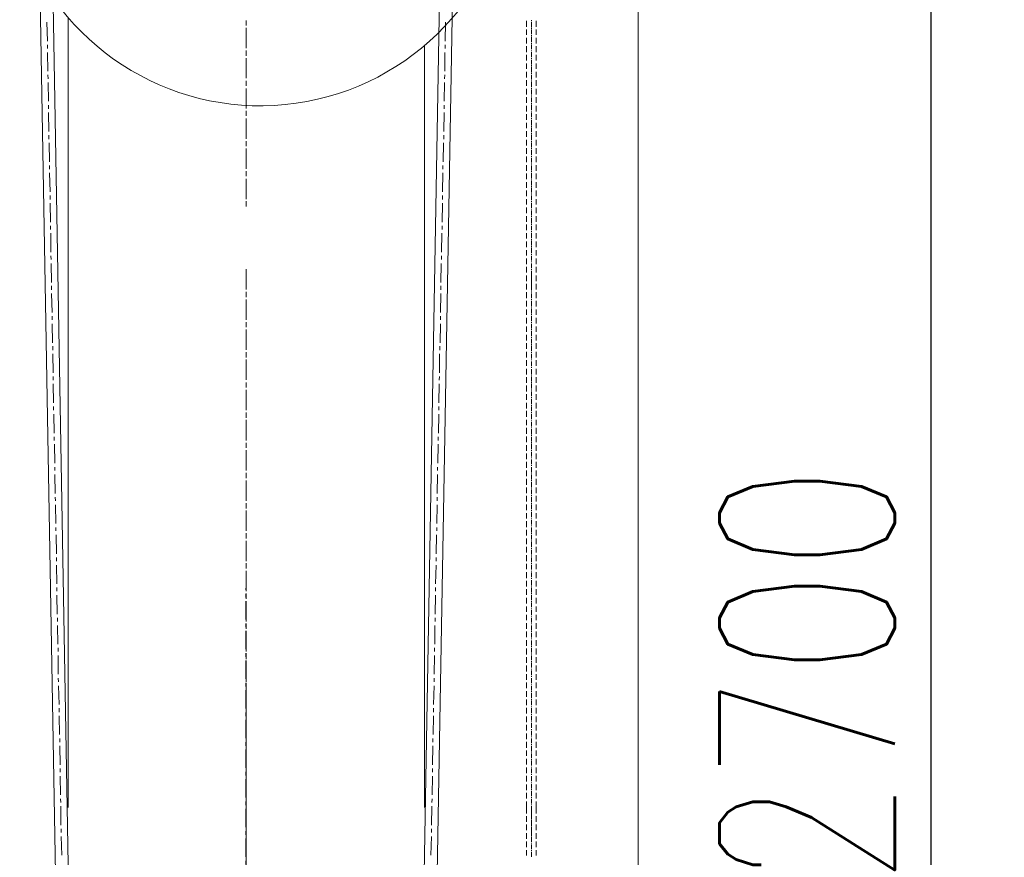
# Model space of a CAD drawing. Header units: millimetres. Extents: x 452087 to 582075, y 10891 to 81641.
# Tile 170 of 256: x 498403 to 500088, y 57575 to 59010. Entities that reach past the tile are written whole.
import ezdxf

# ---------------------------------------------------------------- set-up
doc = ezdxf.new("R2010")
doc.units = ezdxf.units.MM
doc.linetypes.add('осевая', pattern=[50.8, 31.75, -6.35, 6.35, -6.35])
doc.layers.get('Defpoints').update_dxf_attribs({"color": 8})
doc.layers.add('ГТО-2_Оси_025', color=6, linetype='осевая', lineweight=25)
doc.layers.add('ОЗиМ Металл', color=1, linetype='Continuous', lineweight=50)
doc.styles.add('RomanS', font='romans.shx', dxfattribs={"width": 0.7})
doc.dimstyles.new('MOSOBL 1-100 (мм)', dxfattribs={"dimscale": 100, "dimtxt": 3, "dimasz": 2, "dimexe": 1.25, "dimexo": 0.625, "dimtad": 1, "dimdec": 0, "dimzin": 9, "dimtxsty": 'RomanS', "dimblk": 'ARCHTICK', "dimcen": 2.5, "dimdle": 1.25, "dimclrd": 7, "dimclre": 7, "dimclrt": 2, "dimadec": 0, "dimazin": 0, "dimtfac": 1, "dimtdec": 0, "dimtmove": 1, "dimatfit": 3, "dimfxl": 1, "dimtfill": 1, "dimlwd": 25, "dimlwe": 25, "dimarcsym": 0})

# ---------------------------------------------------------------- blocks, each defined once
blk = doc.blocks.new('механизм')
at = {"color": 7, "linetype": 'Continuous', "lineweight": 20, "true_color": 0x000007}
for points in [[(517175.7, 76371), (517281.6, 70319.1), (517281.6, 70319.1)], [(517197.4, 76371.4), (517303.3, 70319.4), (517303.3, 70319.4)], [(517907, 76371.4), (517800.7, 70319.4), (517800.7, 70319.4)], [(517928.7, 76371), (517822.8, 70319.1), (517822.8, 70319.1)], [(517253.9, 74555.4), (517253.9, 73232.5), (517253.9, 73232.5)], [(517218.4, 74548), (517219.1, 74516.5), (517219.1, 74516.5)], [(517552, 74550.9), (517552, 74544.6), (517552, 74544.6)], [(517552, 74548.3), (517552, 74542.3), (517552, 74542.3)], [(517552, 74538.6), (517552, 74506.8), (517552, 74506.8)], [(517886, 74548), (517885.3, 74516.5), (517885.3, 74516.5)], [(518021.4, 74550.2), (518021.4, 74540.5), (518021.4, 74540.5)], [(518029.7, 74551.3), (518029.7, 74549.8), (518029.7, 74549.8)], [(518029.7, 74548.3), (518029.7, 74540.5), (518029.7, 74540.5)], [(518029.7, 74539), (518029.7, 74537.1), (518029.7, 74537.1)], [(518037.5, 74550.2), (518037.5, 74540.5), (518037.5, 74540.5)], [(517552, 74536), (517552, 74504.6), (517552, 74504.6)], [(518021.4, 74536), (518021.4, 74526.6), (518021.4, 74526.6)], [(518021.4, 74521.8), (518021.4, 74512.4), (518021.4, 74512.4)], [(518029.7, 74535.6), (518029.7, 74527.8), (518029.7, 74527.8)], [(518029.7, 74526.3), (518029.7, 74524.4), (518029.7, 74524.4)], [(518029.7, 74523.3), (518029.7, 74515), (518029.7, 74515)], [(518037.5, 74536), (518037.5, 74526.6), (518037.5, 74526.6)], [(518037.5, 74521.8), (518037.5, 74512.4), (518037.5, 74512.4)], [(517219.1, 74510.2), (517219.1, 74503.8), (517219.1, 74503.8)], [(517850.5, 74508.7), (517850.5, 73232.5), (517850.5, 73232.5)], [(517885.3, 74510.2), (517885.3, 74503.8), (517885.3, 74503.8)], [(518021.4, 74507.6), (518021.4, 74497.8), (518021.4, 74497.8)], [(518029.7, 74513.5), (518029.7, 74512), (518029.7, 74512)], [(518029.7, 74510.6), (518029.7, 74502.7), (518029.7, 74502.7)], [(518037.5, 74507.6), (518037.5, 74497.8), (518037.5, 74497.8)], [(517219.5, 74497.5), (517219.9, 74466), (517219.9, 74466)], [(517552, 74500.5), (517552, 74494.1), (517552, 74494.1)], [(517552, 74497.8), (517552, 74491.8), (517552, 74491.8)], [(517884.9, 74497.5), (517884.5, 74466), (517884.5, 74466)], [(518021.4, 74493.3), (518021.4, 74484), (518021.4, 74484)], [(518029.7, 74500.8), (518029.7, 74499.3), (518029.7, 74499.3)], [(518029.7, 74497.8), (518029.7, 74490), (518029.7, 74490)], [(518029.7, 74488.5), (518029.7, 74486.6), (518029.7, 74486.6)], [(518037.5, 74493.3), (518037.5, 74484), (518037.5, 74484)], [(517552, 74487.7), (517552, 74456.3), (517552, 74456.3)], [(517552, 74485.1), (517552, 74454.1), (517552, 74454.1)], [(518021.4, 74479.1), (518021.4, 74469.8), (518021.4, 74469.8)], [(518029.7, 74485.1), (518029.7, 74477.3), (518029.7, 74477.3)], [(518029.7, 74475.8), (518029.7, 74473.9), (518029.7, 74473.9)], [(518029.7, 74472.8), (518029.7, 74464.5), (518029.7, 74464.5)], [(518037.5, 74479.1), (518037.5, 74469.8), (518037.5, 74469.8)], [(517219.9, 74459.7), (517220.2, 74453.3), (517220.2, 74453.3)], [(517884.5, 74459.7), (517884.2, 74453.3), (517884.2, 74453.3)], [(518021.4, 74464.9), (518021.4, 74455.2), (518021.4, 74455.2)], [(518029.7, 74463), (518029.7, 74461.6), (518029.7, 74461.6)], [(518029.7, 74460.1), (518029.7, 74451.8), (518029.7, 74451.8)], [(518037.5, 74464.9), (518037.5, 74455.2), (518037.5, 74455.2)], [(517220.2, 74447), (517221, 74415.5), (517221, 74415.5)], [(517552, 74450), (517552, 74443.6), (517552, 74443.6)], [(517552, 74447.3), (517552, 74441.4), (517552, 74441.4)], [(517884.2, 74447), (517883.4, 74415.5), (517883.4, 74415.5)], [(518021.4, 74450.7), (518021.4, 74441.4), (518021.4, 74441.4)], [(518029.7, 74450.3), (518029.7, 74448.8), (518029.7, 74448.8)], [(518029.7, 74447.3), (518029.7, 74439.5), (518029.7, 74439.5)], [(518037.5, 74450.7), (518037.5, 74441.4), (518037.5, 74441.4)], [(517552, 74437.2), (517552, 74405.8), (517552, 74405.8)], [(517552, 74434.6), (517552, 74403.6), (517552, 74403.6)], [(518021.4, 74436.5), (518021.4, 74427.1), (518021.4, 74427.1)], [(518021.4, 74422.3), (518021.4, 74412.9), (518021.4, 74412.9)], [(518029.7, 74438), (518029.7, 74436.1), (518029.7, 74436.1)], [(518029.7, 74434.6), (518029.7, 74426.8), (518029.7, 74426.8)], [(518029.7, 74425.3), (518029.7, 74423.4), (518029.7, 74423.4)], [(518037.5, 74436.5), (518037.5, 74427.1), (518037.5, 74427.1)], [(518037.5, 74422.3), (518037.5, 74412.9), (518037.5, 74412.9)], [(517221, 74409.2), (517221, 74402.8), (517221, 74402.8)], [(517883.4, 74409.2), (517883.4, 74402.8), (517883.4, 74402.8)], [(518021.4, 74408.1), (518021.4, 74398.7), (518021.4, 74398.7)], [(518029.7, 74421.9), (518029.7, 74414), (518029.7, 74414)], [(518029.7, 74412.6), (518029.7, 74410.7), (518029.7, 74410.7)], [(518029.7, 74409.6), (518029.7, 74401.3), (518029.7, 74401.3)], [(518037.5, 74408.1), (518037.5, 74398.7), (518037.5, 74398.7)], [(517221, 74396.5), (517221.7, 74365.1), (517221.7, 74365.1)], [(517552, 74399.5), (517552, 74393.1), (517552, 74393.1)], [(517552, 74396.8), (517552, 74390.9), (517552, 74390.9)], [(517883.4, 74396.5), (517882.7, 74365.1), (517882.7, 74365.1)], [(518021.4, 74393.9), (518021.4, 74384.5), (518021.4, 74384.5)], [(518029.7, 74399.8), (518029.7, 74398.3), (518029.7, 74398.3)], [(518029.7, 74396.8), (518029.7, 74389), (518029.7, 74389)], [(518037.5, 74393.9), (518037.5, 74384.5), (518037.5, 74384.5)], [(517552, 74386.7), (517552, 74355.3), (517552, 74355.3)], [(517552, 74384.1), (517552, 74352.7), (517552, 74352.7)], [(518021.4, 74379.6), (518021.4, 74370.3), (518021.4, 74370.3)], [(518029.7, 74387.5), (518029.7, 74385.6), (518029.7, 74385.6)], [(518029.7, 74384.1), (518029.7, 74376.3), (518029.7, 74376.3)], [(518029.7, 74374.8), (518029.7, 74372.9), (518029.7, 74372.9)], [(518037.5, 74379.6), (518037.5, 74370.3), (518037.5, 74370.3)], [(517221.7, 74358.7), (517221.7, 74352.3), (517221.7, 74352.3)], [(517882.7, 74358.7), (517882.7, 74352.3), (517882.7, 74352.3)], [(518021.4, 74365.4), (518021.4, 74356.1), (518021.4, 74356.1)], [(518029.7, 74371.4), (518029.7, 74363.6), (518029.7, 74363.6)], [(518029.7, 74362.1), (518029.7, 74360.2), (518029.7, 74360.2)], [(518029.7, 74359.1), (518029.7, 74350.8), (518029.7, 74350.8)], [(518037.5, 74365.4), (518037.5, 74356.1), (518037.5, 74356.1)], [(517222.1, 74346), (517222.5, 74314.2), (517222.5, 74314.2)], [(517552, 74349), (517552, 74342.6), (517552, 74342.6)], [(517552, 74346.3), (517552, 74340.4), (517552, 74340.4)], [(517882.3, 74346), (517881.9, 74314.2), (517881.9, 74314.2)], [(518021.4, 74351.2), (518021.4, 74341.5), (518021.4, 74341.5)], [(518029.7, 74349.3), (518029.7, 74347.8), (518029.7, 74347.8)], [(518029.7, 74346.3), (518029.7, 74338.1), (518029.7, 74338.1)], [(518037.5, 74351.2), (518037.5, 74341.5), (518037.5, 74341.5)], [(517552, 74336.2), (517552, 74304.8), (517552, 74304.8)], [(517552, 74333.6), (517552, 74302.2), (517552, 74302.2)], [(518021.4, 74337), (518021.4, 74327.6), (518021.4, 74327.6)], [(518029.7, 74337), (518029.7, 74335.1), (518029.7, 74335.1)], [(518029.7, 74333.6), (518029.7, 74325.8), (518029.7, 74325.8)], [(518029.7, 74324.3), (518029.7, 74322.4), (518029.7, 74322.4)], [(518037.5, 74337), (518037.5, 74327.6), (518037.5, 74327.6)], [(517222.5, 74308.2), (517222.9, 74301.8), (517222.9, 74301.8)], [(517881.5, 74308.2), (517881.5, 74301.8), (517881.5, 74301.8)], [(518021.4, 74322.8), (518021.4, 74313.4), (518021.4, 74313.4)], [(518021.4, 74308.6), (518021.4, 74299.2), (518021.4, 74299.2)], [(518029.7, 74320.9), (518029.7, 74313.1), (518029.7, 74313.1)], [(518029.7, 74311.6), (518029.7, 74309.7), (518029.7, 74309.7)], [(518029.7, 74308.2), (518029.7, 74300.3), (518029.7, 74300.3)], [(518037.5, 74322.8), (518037.5, 74313.4), (518037.5, 74313.4)], [(518037.5, 74308.6), (518037.5, 74299.2), (518037.5, 74299.2)], [(517222.9, 74295.5), (517223.6, 74263.7), (517223.6, 74263.7)], [(517552, 74298.5), (517552, 74292.1), (517552, 74292.1)], [(517552, 74295.9), (517552, 74289.9), (517552, 74289.9)], [(517881.5, 74295.5), (517880.8, 74263.7), (517880.8, 74263.7)], [(518021.4, 74294.4), (518021.4, 74285), (518021.4, 74285)], [(518029.7, 74298.8), (518029.7, 74297.3), (518029.7, 74297.3)], [(518029.7, 74295.9), (518029.7, 74287.6), (518029.7, 74287.6)], [(518037.5, 74294.4), (518037.5, 74285), (518037.5, 74285)], [(517552, 74285.8), (517552, 74254.3), (517552, 74254.3)], [(517552, 74283.1), (517552, 74251.7), (517552, 74251.7)], [(518021.4, 74280.1), (518021.4, 74270.8), (518021.4, 74270.8)], [(518029.7, 74286.1), (518029.7, 74284.6), (518029.7, 74284.6)], [(518029.7, 74283.1), (518029.7, 74275.3), (518029.7, 74275.3)], [(518037.5, 74280.1), (518037.5, 74270.8), (518037.5, 74270.8)], [(517223.6, 74257.7), (517223.6, 74251.3), (517223.6, 74251.3)], [(517880.8, 74257.7), (517880.8, 74251.3), (517880.8, 74251.3)], [(518021.4, 74265.9), (518021.4, 74256.6), (518021.4, 74256.6)], [(518029.7, 74273.8), (518029.7, 74271.9), (518029.7, 74271.9)], [(518029.7, 74270.4), (518029.7, 74262.6), (518029.7, 74262.6)], [(518029.7, 74261.1), (518029.7, 74259.2), (518029.7, 74259.2)], [(518029.7, 74257.7), (518029.7, 74249.8), (518029.7, 74249.8)], [(518037.5, 74265.9), (518037.5, 74256.6), (518037.5, 74256.6)], [(517223.6, 74245), (517224.4, 74213.2), (517224.4, 74213.2)], [(517552, 74248), (517552, 74241.6), (517552, 74241.6)], [(517552, 74245.4), (517552, 74239.4), (517552, 74239.4)], [(517880.8, 74245), (517880, 74213.2), (517880, 74213.2)], [(518021.4, 74251.7), (518021.4, 74242.4), (518021.4, 74242.4)], [(518029.7, 74248.3), (518029.7, 74246.9), (518029.7, 74246.9)], [(518029.7, 74245.4), (518029.7, 74237.1), (518029.7, 74237.1)], [(518037.5, 74251.7), (518037.5, 74242.4), (518037.5, 74242.4)], [(518021.4, 74237.5), (518021.4, 74228.2), (518021.4, 74228.2)], [(518029.7, 74235.6), (518029.7, 74234.1), (518029.7, 74234.1)], [(518029.7, 74232.6), (518029.7, 74224.4), (518029.7, 74224.4)], [(518037.5, 74237.5), (518037.5, 74228.2), (518037.5, 74228.2)], [(518021.4, 74223.3), (518021.4, 74213.9), (518021.4, 74213.9)], [(518021.4, 74209.1), (518021.4, 74199.7), (518021.4, 74199.7)], [(518029.7, 74223.3), (518029.7, 74221.4), (518029.7, 74221.4)], [(518029.7, 74219.9), (518029.7, 74212.1), (518029.7, 74212.1)], [(518029.7, 74210.6), (518029.7, 74208.7), (518029.7, 74208.7)], [(518037.5, 74223.3), (518037.5, 74213.9), (518037.5, 74213.9)], [(518037.5, 74209.1), (518037.5, 74199.7), (518037.5, 74199.7)], [(517224.4, 74207.2), (517224.4, 74200.8), (517224.4, 74200.8)], [(517224.7, 74194.5), (517225.1, 74162.7), (517225.1, 74162.7)], [(517879.7, 74194.5), (517879.3, 74162.7), (517879.3, 74162.7)], [(517880, 74207.2), (517880, 74200.8), (517880, 74200.8)], [(518021.4, 74194.9), (518021.4, 74185.5), (518021.4, 74185.5)], [(518029.7, 74207.2), (518029.7, 74199.4), (518029.7, 74199.4)], [(518029.7, 74197.9), (518029.7, 74196.4), (518029.7, 74196.4)], [(518029.7, 74194.5), (518029.7, 74186.6), (518029.7, 74186.6)], [(518037.5, 74194.9), (518037.5, 74185.5), (518037.5, 74185.5)], [(518021.4, 74180.6), (518021.4, 74171.3), (518021.4, 74171.3)], [(518029.7, 74185.1), (518029.7, 74183.6), (518029.7, 74183.6)], [(518029.7, 74182.1), (518029.7, 74173.9), (518029.7, 74173.9)], [(518037.5, 74180.6), (518037.5, 74171.3), (518037.5, 74171.3)], [(518021.4, 74166.4), (518021.4, 74157.1), (518021.4, 74157.1)], [(518029.7, 74172.8), (518029.7, 74170.9), (518029.7, 74170.9)], [(518029.7, 74169.4), (518029.7, 74161.6), (518029.7, 74161.6)], [(518029.7, 74160.1), (518029.7, 74158.2), (518029.7, 74158.2)], [(518037.5, 74166.4), (518037.5, 74157.1), (518037.5, 74157.1)], [(517225.1, 74156.7), (517225.5, 74150.4), (517225.5, 74150.4)], [(517225.5, 74144), (517226.2, 74112.2), (517226.2, 74112.2)], [(517878.5, 74144), (517878.2, 74112.2), (517878.2, 74112.2)], [(517878.9, 74156.7), (517878.9, 74150.4), (517878.9, 74150.4)], [(518021.4, 74152.2), (518021.4, 74142.9), (518021.4, 74142.9)], [(518029.7, 74156.7), (518029.7, 74148.9), (518029.7, 74148.9)], [(518029.7, 74147.4), (518029.7, 74145.9), (518029.7, 74145.9)], [(518029.7, 74144), (518029.7, 74136.1), (518029.7, 74136.1)], [(518037.5, 74152.2), (518037.5, 74142.9), (518037.5, 74142.9)], [(517552, 74134.3), (517552, 74102.8), (517552, 74102.8)], [(517552, 74131.6), (517552, 74100.2), (517552, 74100.2)], [(518021.4, 74138), (518021.4, 74128.7), (518021.4, 74128.7)], [(518029.7, 74134.6), (518029.7, 74133.1), (518029.7, 74133.1)], [(518029.7, 74131.6), (518029.7, 74123.4), (518029.7, 74123.4)], [(518029.7, 74101), (518029.7, 74130.9), (518029.7, 74130.9)], [(518037.5, 74138), (518037.5, 74128.7), (518037.5, 74128.7)], [(518021.4, 74123.8), (518021.4, 74114.4), (518021.4, 74114.4)], [(518021.4, 74109.6), (518021.4, 74100.2), (518021.4, 74100.2)], [(518029.7, 74122.3), (518029.7, 74120.4), (518029.7, 74120.4)], [(518029.7, 74118.9), (518029.7, 74110.7), (518029.7, 74110.7)], [(518029.7, 74109.6), (518029.7, 74107.7), (518029.7, 74107.7)], [(518037.5, 74123.8), (518037.5, 74114.4), (518037.5, 74114.4)], [(518037.5, 74109.6), (518037.5, 74100.2), (518037.5, 74100.2)], [(517226.2, 74106.2), (517226.2, 74099.9), (517226.2, 74099.9)], [(517226.2, 74093.5), (517227, 74061.7), (517227, 74061.7)], [(517552, 74096.1), (517552, 74090.1), (517552, 74090.1)], [(517552, 74093.9), (517552, 74087.5), (517552, 74087.5)], [(517877.8, 74093.5), (517877.4, 74061.7), (517877.4, 74061.7)], [(517878.2, 74106.2), (517877.8, 74099.9), (517877.8, 74099.9)], [(518021.4, 74095.7), (518021.4, 74086), (518021.4, 74086)], [(518029.7, 74106.2), (518029.7, 74098.4), (518029.7, 74098.4)], [(518029.7, 74096.9), (518029.7, 74095), (518029.7, 74095)], [(518029.7, 74093.5), (518029.7, 74085.6), (518029.7, 74085.6)], [(518037.5, 74095.7), (518037.5, 74086), (518037.5, 74086)], [(517552, 74083.8), (517552, 74052.4), (517552, 74052.4)], [(517552, 74081.2), (517552, 74049.7), (517552, 74049.7)], [(518021.4, 74081.2), (518021.4, 74071.8), (518021.4, 74071.8)], [(518029.7, 74084.1), (518029.7, 74082.6), (518029.7, 74082.6)], [(518029.7, 74080.8), (518029.7, 74072.9), (518029.7, 74072.9)], [(518037.5, 74081.2), (518037.5, 74071.8), (518037.5, 74071.8)], [(518021.4, 74066.9), (518021.4, 74057.6), (518021.4, 74057.6)], [(518029.7, 74071.8), (518029.7, 74069.9), (518029.7, 74069.9)], [(518029.7, 74068.4), (518029.7, 74060.2), (518029.7, 74060.2)], [(518037.5, 74066.9), (518037.5, 74057.6), (518037.5, 74057.6)], [(517227, 74055.7), (517227, 74049.4), (517227, 74049.4)], [(517552, 74045.6), (517552, 74039.6), (517552, 74039.6)], [(517552, 74043.4), (517552, 74037), (517552, 74037)], [(517877.4, 74055.7), (517877.4, 74049.4), (517877.4, 74049.4)], [(518021.4, 74053.1), (518021.4, 74043.4), (518021.4, 74043.4)], [(518029.7, 74059.1), (518029.7, 74057.2), (518029.7, 74057.2)], [(518029.7, 74055.7), (518029.7, 74047.9), (518029.7, 74047.9)], [(518029.7, 74046.4), (518029.7, 74044.5), (518029.7, 74044.5)], [(518037.5, 74053.1), (518037.5, 74043.4), (518037.5, 74043.4)], [(517227.3, 74043), (517227.7, 74011.2), (517227.7, 74011.2)], [(517552, 74033.3), (517552, 74001.9), (517552, 74001.9)], [(517552, 74030.7), (517552, 73999.2), (517552, 73999.2)], [(517877.1, 74043), (517876.7, 74011.2), (517876.7, 74011.2)], [(518021.4, 74038.5), (518021.4, 74029.2), (518021.4, 74029.2)], [(518029.7, 74043), (518029.7, 74035.1), (518029.7, 74035.1)], [(518029.7, 74033.7), (518029.7, 74032.2), (518029.7, 74032.2)], [(518029.7, 74030.3), (518029.7, 74022.4), (518029.7, 74022.4)], [(518037.5, 74038.5), (518037.5, 74029.2), (518037.5, 74029.2)], [(518021.4, 74024.3), (518021.4, 74014.9), (518021.4, 74014.9)], [(518021.4, 74010.5), (518021.4, 74000.7), (518021.4, 74000.7)], [(518029.7, 74020.9), (518029.7, 74019.4), (518029.7, 74019.4)], [(518029.7, 74017.9), (518029.7, 74009.7), (518029.7, 74009.7)], [(518037.5, 74024.3), (518037.5, 74014.9), (518037.5, 74014.9)], [(518037.5, 74010.5), (518037.5, 74000.7), (518037.5, 74000.7)], [(517228.1, 74005.2), (517228.1, 73998.9), (517228.1, 73998.9)], [(517552, 73995.1), (517552, 73989.1), (517552, 73989.1)], [(517876.3, 74005.2), (517876.3, 73998.9), (517876.3, 73998.9)], [(518021.4, 73995.9), (518021.4, 73986.5), (518021.4, 73986.5)], [(518029.7, 74008.6), (518029.7, 74006.7), (518029.7, 74006.7)], [(518029.7, 74005.2), (518029.7, 73997.4), (518029.7, 73997.4)], [(518029.7, 73995.9), (518029.7, 73994), (518029.7, 73994)], [(518037.5, 73995.9), (518037.5, 73986.5), (518037.5, 73986.5)], [(517228.5, 73992.5), (517228.8, 73960.7), (517228.8, 73960.7)], [(517552, 73992.9), (517552, 73986.5), (517552, 73986.5)], [(517552, 73982.8), (517552, 73951.4), (517552, 73951.4)], [(517552, 73980.2), (517552, 73948.7), (517552, 73948.7)], [(517875.9, 73992.5), (517875.6, 73960.7), (517875.6, 73960.7)], [(518021.4, 73982), (518021.4, 73972.3), (518021.4, 73972.3)], [(518029.7, 73992.5), (518029.7, 73984.7), (518029.7, 73984.7)], [(518029.7, 73983.2), (518029.7, 73981.7), (518029.7, 73981.7)], [(518029.7, 73979.8), (518029.7, 73971.9), (518029.7, 73971.9)], [(518037.5, 73982), (518037.5, 73972.3), (518037.5, 73972.3)], [(518021.4, 73967.4), (518021.4, 73958.1), (518021.4, 73958.1)], [(518029.7, 73970.4), (518029.7, 73968.9), (518029.7, 73968.9)], [(518029.7, 73967.1), (518029.7, 73959.2), (518029.7, 73959.2)], [(518037.5, 73967.4), (518037.5, 73958.1), (518037.5, 73958.1)], [(517228.8, 73954.7), (517228.8, 73948.4), (517228.8, 73948.4)], [(517552, 73944.6), (517552, 73938.6), (517552, 73938.6)], [(517875.6, 73954.7), (517875.2, 73948.4), (517875.2, 73948.4)], [(518021.4, 73953.2), (518021.4, 73943.9), (518021.4, 73943.9)], [(518029.7, 73958.1), (518029.7, 73956.2), (518029.7, 73956.2)], [(518029.7, 73954.7), (518029.7, 73946.9), (518029.7, 73946.9)], [(518029.7, 73945.4), (518029.7, 73943.5), (518029.7, 73943.5)], [(518037.5, 73953.2), (518037.5, 73943.9), (518037.5, 73943.9)], [(517228.8, 73942), (517229.6, 73910.2), (517229.6, 73910.2)], [(517552, 73942.4), (517552, 73936), (517552, 73936)], [(517552, 73932.3), (517552, 73900.9), (517552, 73900.9)], [(517552, 73929.7), (517552, 73898.2), (517552, 73898.2)], [(517875.2, 73942), (517874.8, 73910.2), (517874.8, 73910.2)], [(518021.4, 73939.4), (518021.4, 73929.7), (518021.4, 73929.7)], [(518029.7, 73942), (518029.7, 73934.2), (518029.7, 73934.2)], [(518029.7, 73932.7), (518029.7, 73931.2), (518029.7, 73931.2)], [(518029.7, 73929.3), (518029.7, 73921.4), (518029.7, 73921.4)], [(518037.5, 73939.4), (518037.5, 73929.7), (518037.5, 73929.7)], [(518021.4, 73924.8), (518021.4, 73915.5), (518021.4, 73915.5)], [(518029.7, 73919.9), (518029.7, 73918.4), (518029.7, 73918.4)], [(518029.7, 73916.6), (518029.7, 73908.7), (518029.7, 73908.7)], [(518037.5, 73924.8), (518037.5, 73915.5), (518037.5, 73915.5)], [(517229.6, 73904.2), (517229.6, 73897.9), (517229.6, 73897.9)], [(517874.8, 73904.2), (517874.4, 73897.9), (517874.4, 73897.9)], [(518021.4, 73910.6), (518021.4, 73901.2), (518021.4, 73901.2)], [(518021.4, 73896.8), (518021.4, 73887), (518021.4, 73887)], [(518029.7, 73907.2), (518029.7, 73905.7), (518029.7, 73905.7)], [(518029.7, 73904.2), (518029.7, 73896.4), (518029.7, 73896.4)], [(518029.7, 73894.9), (518029.7, 73893), (518029.7, 73893)], [(518037.5, 73910.6), (518037.5, 73901.2), (518037.5, 73901.2)], [(518037.5, 73896.8), (518037.5, 73887), (518037.5, 73887)], [(517230, 73891.5), (517230.3, 73859.7), (517230.3, 73859.7)], [(517552, 73894.1), (517552, 73888.1), (517552, 73888.1)], [(517552, 73891.9), (517552, 73885.5), (517552, 73885.5)], [(517552, 73881.8), (517552, 73850.4), (517552, 73850.4)], [(517552, 73879.2), (517552, 73847.4), (517552, 73847.4)], [(517874.4, 73891.5), (517874.1, 73859.7), (517874.1, 73859.7)], [(518021.4, 73882.2), (518021.4, 73872.8), (518021.4, 73872.8)], [(518029.7, 73891.5), (518029.7, 73883.7), (518029.7, 73883.7)], [(518029.7, 73882.2), (518029.7, 73880.7), (518029.7, 73880.7)], [(518029.7, 73878.8), (518029.7, 73870.9), (518029.7, 73870.9)], [(518037.5, 73882.2), (518037.5, 73872.8), (518037.5, 73872.8)], [(518021.4, 73868.3), (518021.4, 73858.6), (518021.4, 73858.6)], [(518029.7, 73869.4), (518029.7, 73868), (518029.7, 73868)], [(518029.7, 73866.1), (518029.7, 73858.2), (518029.7, 73858.2)], [(518037.5, 73868.3), (518037.5, 73858.6), (518037.5, 73858.6)], [(517230.7, 73853.4), (517230.7, 73847.4), (517230.7, 73847.4)], [(517873.7, 73853.4), (517873.7, 73847.4), (517873.7, 73847.4)], [(518021.4, 73854.1), (518021.4, 73844.4), (518021.4, 73844.4)], [(518029.7, 73856.7), (518029.7, 73855.2), (518029.7, 73855.2)], [(518029.7, 73853.4), (518029.7, 73845.5), (518029.7, 73845.5)], [(518037.5, 73854.1), (518037.5, 73844.4), (518037.5, 73844.4)], [(517231.1, 73841), (517231.5, 73809.2), (517231.5, 73809.2)], [(517552, 73843.6), (517552, 73837.7), (517552, 73837.7)], [(517552, 73841.4), (517552, 73835), (517552, 73835)], [(517552, 73831.3), (517552, 73799.5), (517552, 73799.5)], [(517873.3, 73841), (517872.9, 73809.2), (517872.9, 73809.2)], [(518021.4, 73839.5), (518021.4, 73830.2), (518021.4, 73830.2)], [(518029.7, 73844.4), (518029.7, 73842.5), (518029.7, 73842.5)], [(518029.7, 73841), (518029.7, 73833.2), (518029.7, 73833.2)], [(518029.7, 73831.7), (518029.7, 73830.2), (518029.7, 73830.2)], [(518037.5, 73839.5), (518037.5, 73830.2), (518037.5, 73830.2)], [(517552, 73828.7), (517552, 73796.9), (517552, 73796.9)], [(518021.4, 73825.7), (518021.4, 73816), (518021.4, 73816)], [(518029.7, 73828.3), (518029.7, 73820.4), (518029.7, 73820.4)], [(518029.7, 73819), (518029.7, 73817.5), (518029.7, 73817.5)], [(518029.7, 73815.6), (518029.7, 73807.7), (518029.7, 73807.7)], [(518037.5, 73825.7), (518037.5, 73816), (518037.5, 73816)], [(517231.5, 73802.9), (517231.5, 73796.9), (517231.5, 73796.9)], [(517872.6, 73802.9), (517872.6, 73796.9), (517872.6, 73796.9)], [(518021.4, 73811.5), (518021.4, 73801.7), (518021.4, 73801.7)], [(518021.4, 73796.9), (518021.4, 73787.5), (518021.4, 73787.5)], [(518029.7, 73806.2), (518029.7, 73804.7), (518029.7, 73804.7)], [(518029.7, 73802.9), (518029.7, 73795), (518029.7, 73795)], [(518037.5, 73811.5), (518037.5, 73801.7), (518037.5, 73801.7)], [(518037.5, 73796.9), (518037.5, 73787.5), (518037.5, 73787.5)], [(517231.5, 73790.5), (517232.2, 73758.7), (517232.2, 73758.7)], [(517552, 73793.1), (517552, 73787.2), (517552, 73787.2)], [(517552, 73790.9), (517552, 73784.5), (517552, 73784.5)], [(517552, 73780.4), (517552, 73749), (517552, 73749)], [(517872.6, 73790.5), (517871.8, 73758.7), (517871.8, 73758.7)], [(518021.4, 73783), (518021.4, 73773.3), (518021.4, 73773.3)], [(518029.7, 73793.5), (518029.7, 73792), (518029.7, 73792)], [(518029.7, 73790.5), (518029.7, 73782.7), (518029.7, 73782.7)], [(518029.7, 73781.2), (518029.7, 73779.3), (518029.7, 73779.3)], [(518037.5, 73783), (518037.5, 73773.3), (518037.5, 73773.3)], [(517552, 73778.2), (517552, 73746.4), (517552, 73746.4)], [(518021.4, 73768.5), (518021.4, 73759.1), (518021.4, 73759.1)], [(518029.7, 73777.8), (518029.7, 73770), (518029.7, 73770)], [(518029.7, 73768.5), (518029.7, 73767), (518029.7, 73767)], [(518029.7, 73765.1), (518029.7, 73757.2), (518029.7, 73757.2)], [(518037.5, 73768.5), (518037.5, 73759.1), (518037.5, 73759.1)], [(517232.2, 73752.4), (517232.6, 73746.4), (517232.6, 73746.4)], [(517871.8, 73752.4), (517871.8, 73746.4), (517871.8, 73746.4)], [(518021.4, 73754.6), (518021.4, 73745.3), (518021.4, 73745.3)], [(518029.7, 73755.7), (518029.7, 73754.2), (518029.7, 73754.2)], [(518029.7, 73752.4), (518029.7, 73744.5), (518029.7, 73744.5)], [(518037.5, 73754.6), (518037.5, 73745.3), (518037.5, 73745.3)], [(517232.6, 73739.7), (517233, 73708.2), (517233, 73708.2)], [(517552, 73742.6), (517552, 73736.7), (517552, 73736.7)], [(517552, 73740.4), (517552, 73733.7), (517552, 73733.7)], [(517552, 73729.9), (517552, 73698.5), (517552, 73698.5)], [(517871.8, 73739.7), (517871.4, 73708.2), (517871.4, 73708.2)], [(518021.4, 73740.4), (518021.4, 73730.7), (518021.4, 73730.7)], [(518029.7, 73743), (518029.7, 73741.5), (518029.7, 73741.5)], [(518029.7, 73740), (518029.7, 73732.2), (518029.7, 73732.2)], [(518029.7, 73730.7), (518029.7, 73728.8), (518029.7, 73728.8)], [(518037.5, 73740.4), (518037.5, 73730.7), (518037.5, 73730.7)], [(517552, 73727.7), (517552, 73695.9), (517552, 73695.9)], [(518021.4, 73725.8), (518021.4, 73716.5), (518021.4, 73716.5)], [(518029.7, 73727.3), (518029.7, 73719.5), (518029.7, 73719.5)], [(518029.7, 73718), (518029.7, 73716.5), (518029.7, 73716.5)], [(518029.7, 73714.6), (518029.7, 73706.7), (518029.7, 73706.7)], [(518037.5, 73725.8), (518037.5, 73716.5), (518037.5, 73716.5)], [(517233.3, 73701.9), (517233.3, 73695.9), (517233.3, 73695.9)], [(517871.1, 73701.9), (517871.1, 73695.9), (517871.1, 73695.9)], [(518021.4, 73712), (518021.4, 73702.3), (518021.4, 73702.3)], [(518021.4, 73697.8), (518021.4, 73688), (518021.4, 73688)], [(518029.7, 73705.2), (518029.7, 73703.7), (518029.7, 73703.7)], [(518029.7, 73701.9), (518029.7, 73694), (518029.7, 73694)], [(518037.5, 73712), (518037.5, 73702.3), (518037.5, 73702.3)], [(518037.5, 73697.8), (518037.5, 73688), (518037.5, 73688)], [(517233.7, 73689.2), (517234.1, 73657.7), (517234.1, 73657.7)], [(517552, 73692.2), (517552, 73685.8), (517552, 73685.8)], [(517552, 73689.9), (517552, 73683.2), (517552, 73683.2)], [(517870.7, 73689.2), (517870.3, 73657.7), (517870.3, 73657.7)], [(518021.4, 73683.2), (518021.4, 73673.8), (518021.4, 73673.8)], [(518029.7, 73692.5), (518029.7, 73691), (518029.7, 73691)], [(518029.7, 73689.5), (518029.7, 73681.7), (518029.7, 73681.7)], [(518037.5, 73683.2), (518037.5, 73673.8), (518037.5, 73673.8)], [(517552, 73679.4), (517552, 73648), (517552, 73648)], [(517552, 73677.2), (517552, 73645.4), (517552, 73645.4)], [(518021.4, 73669.3), (518021.4, 73659.6), (518021.4, 73659.6)], [(518029.7, 73679.8), (518029.7, 73678.3), (518029.7, 73678.3)], [(518029.7, 73676.8), (518029.7, 73669), (518029.7, 73669)], [(518029.7, 73667.5), (518029.7, 73666), (518029.7, 73666)], [(518029.7, 73664.1), (518029.7, 73656.2), (518029.7, 73656.2)], [(518037.5, 73669.3), (518037.5, 73659.6), (518037.5, 73659.6)], [(517234.1, 73651.4), (517234.5, 73645.4), (517234.5, 73645.4)], [(517869.9, 73651.4), (517869.9, 73645.4), (517869.9, 73645.4)], [(518021.4, 73655.1), (518021.4, 73645.4), (518021.4, 73645.4)], [(518029.7, 73654.7), (518029.7, 73653.3), (518029.7, 73653.3)], [(518029.7, 73651.4), (518029.7, 73643.5), (518029.7, 73643.5)], [(518037.5, 73655.1), (518037.5, 73645.4), (518037.5, 73645.4)], [(517234.5, 73638.7), (517234.8, 73607.2), (517234.8, 73607.2)], [(517552, 73641.7), (517552, 73635.3), (517552, 73635.3)], [(517552, 73639.4), (517552, 73632.7), (517552, 73632.7)], [(517869.9, 73638.7), (517869.2, 73607.2), (517869.2, 73607.2)], [(518021.4, 73640.9), (518021.4, 73631.6), (518021.4, 73631.6)], [(518029.7, 73642), (518029.7, 73640.5), (518029.7, 73640.5)], [(518029.7, 73639), (518029.7, 73631.2), (518029.7, 73631.2)], [(518037.5, 73640.9), (518037.5, 73631.6), (518037.5, 73631.6)], [(517552, 73628.9), (517552, 73597.5), (517552, 73597.5)], [(517552, 73626.7), (517552, 73594.9), (517552, 73594.9)], [(518021.4, 73626.7), (518021.4, 73617), (518021.4, 73617)], [(518029.7, 73629.3), (518029.7, 73627.8), (518029.7, 73627.8)], [(518029.7, 73626.3), (518029.7, 73618.5), (518029.7, 73618.5)], [(518029.7, 73617), (518029.7, 73615.5), (518029.7, 73615.5)], [(518037.5, 73626.7), (518037.5, 73617), (518037.5, 73617)], [(517234.8, 73600.9), (517235.2, 73594.9), (517235.2, 73594.9)], [(517869.2, 73600.9), (517869.2, 73594.9), (517869.2, 73594.9)], [(518021.4, 73612.5), (518021.4, 73602.8), (518021.4, 73602.8)], [(518021.4, 73598.3), (518021.4, 73588.9), (518021.4, 73588.9)], [(518029.7, 73613.6), (518029.7, 73605.7), (518029.7, 73605.7)], [(518029.7, 73604.3), (518029.7, 73602.8), (518029.7, 73602.8)], [(518029.7, 73600.9), (518029.7, 73593), (518029.7, 73593)], [(518037.5, 73612.5), (518037.5, 73602.8), (518037.5, 73602.8)], [(518037.5, 73598.3), (518037.5, 73588.9), (518037.5, 73588.9)], [(517235.2, 73588.2), (517235.6, 73556.7), (517235.6, 73556.7)], [(517552, 73591.2), (517552, 73584.8), (517552, 73584.8)], [(517552, 73588.5), (517552, 73582.2), (517552, 73582.2)], [(517869.2, 73588.2), (517868.4, 73556.7), (517868.4, 73556.7)], [(518021.4, 73584.1), (518021.4, 73574.3), (518021.4, 73574.3)], [(518029.7, 73591.5), (518029.7, 73590), (518029.7, 73590)], [(518029.7, 73588.2), (518029.7, 73580.3), (518029.7, 73580.3)], [(518037.5, 73584.1), (518037.5, 73574.3), (518037.5, 73574.3)], [(517552, 73578.4), (517552, 73547), (517552, 73547)], [(517552, 73576.2), (517552, 73544.4), (517552, 73544.4)], [(518021.4, 73569.5), (518021.4, 73560.1), (518021.4, 73560.1)], [(518029.7, 73578.8), (518029.7, 73577.3), (518029.7, 73577.3)], [(518029.7, 73575.8), (518029.7, 73568), (518029.7, 73568)], [(518029.7, 73566.1), (518029.7, 73565), (518029.7, 73565)], [(518037.5, 73569.5), (518037.5, 73560.1), (518037.5, 73560.1)], [(517235.9, 73550.4), (517235.9, 73544.4), (517235.9, 73544.4)], [(517868.4, 73550.4), (517868.4, 73544.4), (517868.4, 73544.4)], [(518021.4, 73555.6), (518021.4, 73546.3), (518021.4, 73546.3)], [(518029.7, 73563.1), (518029.7, 73555.3), (518029.7, 73555.3)], [(518029.7, 73553.8), (518029.7, 73552.3), (518029.7, 73552.3)], [(518029.7, 73550.4), (518029.7, 73542.5), (518029.7, 73542.5)], [(518037.5, 73555.6), (518037.5, 73546.3), (518037.5, 73546.3)], [(517236.3, 73537.7), (517236.7, 73506.3), (517236.7, 73506.3)], [(517552, 73540.7), (517552, 73534.3), (517552, 73534.3)], [(517552, 73538), (517552, 73531.7), (517552, 73531.7)], [(517868.1, 73537.7), (517867.7, 73506.3), (517867.7, 73506.3)], [(518021.4, 73541.4), (518021.4, 73531.7), (518021.4, 73531.7)], [(518029.7, 73541), (518029.7, 73539.5), (518029.7, 73539.5)], [(518029.7, 73537.7), (518029.7, 73529.8), (518029.7, 73529.8)], [(518037.5, 73541.4), (518037.5, 73531.7), (518037.5, 73531.7)], [(517552, 73527.9), (517552, 73496.5), (517552, 73496.5)], [(517552, 73525.7), (517552, 73493.9), (517552, 73493.9)], [(518021.4, 73527.2), (518021.4, 73517.8), (518021.4, 73517.8)], [(518029.7, 73528.3), (518029.7, 73526.8), (518029.7, 73526.8)], [(518029.7, 73525.3), (518029.7, 73517.5), (518029.7, 73517.5)], [(518029.7, 73515.6), (518029.7, 73514.5), (518029.7, 73514.5)], [(518037.5, 73527.2), (518037.5, 73517.8), (518037.5, 73517.8)], [(517237.1, 73499.9), (517237.1, 73493.9), (517237.1, 73493.9)], [(517867.3, 73499.9), (517867.3, 73493.9), (517867.3, 73493.9)], [(518021.4, 73513), (518021.4, 73503.6), (518021.4, 73503.6)], [(518029.7, 73512.6), (518029.7, 73504.8), (518029.7, 73504.8)], [(518029.7, 73503.3), (518029.7, 73501.8), (518029.7, 73501.8)], [(518029.7, 73499.9), (518029.7, 73492), (518029.7, 73492)], [(518037.5, 73513), (518037.5, 73503.6), (518037.5, 73503.6)], [(517237.1, 73487.2), (517237.4, 73455.8), (517237.4, 73455.8)], [(517552, 73490.2), (517552, 73483.8), (517552, 73483.8)], [(517552, 73487.6), (517552, 73481.2), (517552, 73481.2)], [(517867.3, 73487.2), (517866.6, 73455.8), (517866.6, 73455.8)], [(518021.4, 73498.8), (518021.4, 73489), (518021.4, 73489)], [(518021.4, 73484.6), (518021.4, 73475.2), (518021.4, 73475.2)], [(518029.7, 73490.5), (518029.7, 73489), (518029.7, 73489)], [(518029.7, 73487.2), (518029.7, 73479.3), (518029.7, 73479.3)], [(518037.5, 73498.8), (518037.5, 73489), (518037.5, 73489)], [(518037.5, 73484.6), (518037.5, 73475.2), (518037.5, 73475.2)], [(517552, 73477.5), (517552, 73446), (517552, 73446)], [(517552, 73475.2), (517552, 73443.4), (517552, 73443.4)], [(518021.4, 73470.3), (518021.4, 73460.6), (518021.4, 73460.6)], [(518029.7, 73477.8), (518029.7, 73476.3), (518029.7, 73476.3)], [(518029.7, 73474.8), (518029.7, 73467), (518029.7, 73467)], [(518037.5, 73470.3), (518037.5, 73460.6), (518037.5, 73460.6)], [(518021.4, 73456.1), (518021.4, 73446.4), (518021.4, 73446.4)], [(518029.7, 73465.1), (518029.7, 73463.6), (518029.7, 73463.6)], [(518029.7, 73462.1), (518029.7, 73454.3), (518029.7, 73454.3)], [(518029.7, 73452.4), (518029.7, 73451.3), (518029.7, 73451.3)], [(518037.5, 73456.1), (518037.5, 73446.4), (518037.5, 73446.4)], [(517237.4, 73449.4), (517237.8, 73443.4), (517237.8, 73443.4)], [(517237.8, 73436.7), (517238.6, 73405.3), (517238.6, 73405.3)], [(517552, 73439.7), (517552, 73433.3), (517552, 73433.3)], [(517552, 73438.6), (517552, 71166.3), (517552, 71166.3)], [(517552, 73437.1), (517552, 73430.7), (517552, 73430.7)], [(517866.6, 73436.7), (517865.8, 73405.3), (517865.8, 73405.3)], [(517866.6, 73449.4), (517866.6, 73443.4), (517866.6, 73443.4)], [(518021.4, 73441.9), (518021.4, 73432.6), (518021.4, 73432.6)], [(518029.7, 73449.4), (518029.7, 73441.5), (518029.7, 73441.5)], [(518029.7, 73440), (518029.7, 73438.6), (518029.7, 73438.6)], [(518029.7, 73436.7), (518029.7, 73428.8), (518029.7, 73428.8)], [(518037.5, 73441.9), (518037.5, 73432.6), (518037.5, 73432.6)], [(517552, 73427), (517552, 73395.5), (517552, 73395.5)], [(517552, 73424.7), (517552, 73392.9), (517552, 73392.9)], [(518021.4, 73427.7), (518021.4, 73418), (518021.4, 73418)], [(518029.7, 73427.3), (518029.7, 73425.8), (518029.7, 73425.8)], [(518029.7, 73424.3), (518029.7, 73416.5), (518029.7, 73416.5)], [(518037.5, 73427.7), (518037.5, 73418), (518037.5, 73418)], [(518021.4, 73413.5), (518021.4, 73404.1), (518021.4, 73404.1)], [(518029.7, 73414.6), (518029.7, 73413.1), (518029.7, 73413.1)], [(518029.7, 73411.6), (518029.7, 73403.8), (518029.7, 73403.8)], [(518029.7, 73401.9), (518029.7, 73400.8), (518029.7, 73400.8)], [(518037.5, 73413.5), (518037.5, 73404.1), (518037.5, 73404.1)], [(517238.6, 73398.9), (517238.6, 73392.5), (517238.6, 73392.5)], [(517238.9, 73386.2), (517239.3, 73354.8), (517239.3, 73354.8)], [(517552, 73389.2), (517552, 73382.8), (517552, 73382.8)], [(517552, 73386.6), (517552, 73380.2), (517552, 73380.2)], [(517865.5, 73386.2), (517865.1, 73354.8), (517865.1, 73354.8)], [(517865.8, 73398.9), (517865.5, 73392.5), (517865.5, 73392.5)], [(518021.4, 73399.3), (518021.4, 73389.9), (518021.4, 73389.9)], [(518021.4, 73385.1), (518021.4, 73375.3), (518021.4, 73375.3)], [(518029.7, 73398.9), (518029.7, 73391), (518029.7, 73391)], [(518029.7, 73389.6), (518029.7, 73388.1), (518029.7, 73388.1)], [(518029.7, 73386.2), (518029.7, 73378.3), (518029.7, 73378.3)], [(518037.5, 73399.3), (518037.5, 73389.9), (518037.5, 73389.9)], [(518037.5, 73385.1), (518037.5, 73375.3), (518037.5, 73375.3)], [(517552, 73376.5), (517552, 73344.7), (517552, 73344.7)], [(517552, 73374.2), (517552, 73342.4), (517552, 73342.4)], [(518021.4, 73370.9), (518021.4, 73361.5), (518021.4, 73361.5)], [(518029.7, 73376.8), (518029.7, 73375.3), (518029.7, 73375.3)], [(518029.7, 73373.8), (518029.7, 73366), (518029.7, 73366)], [(518037.5, 73370.9), (518037.5, 73361.5), (518037.5, 73361.5)], [(518021.4, 73356.6), (518021.4, 73347.3), (518021.4, 73347.3)], [(518029.7, 73364.1), (518029.7, 73362.6), (518029.7, 73362.6)], [(518029.7, 73361.1), (518029.7, 73353.3), (518029.7, 73353.3)], [(518029.7, 73351.4), (518029.7, 73350.3), (518029.7, 73350.3)], [(518037.5, 73356.6), (518037.5, 73347.3), (518037.5, 73347.3)], [(517239.7, 73348.4), (517239.7, 73342), (517239.7, 73342)], [(517239.7, 73335.7), (517240.4, 73304.3), (517240.4, 73304.3)], [(517552, 73338.7), (517552, 73332.3), (517552, 73332.3)], [(517552, 73336.1), (517552, 73329.7), (517552, 73329.7)], [(517864.7, 73335.7), (517864, 73304.3), (517864, 73304.3)], [(517864.7, 73348.4), (517864.7, 73342), (517864.7, 73342)], [(518021.4, 73342.4), (518021.4, 73332.7), (518021.4, 73332.7)], [(518029.7, 73348.4), (518029.7, 73340.6), (518029.7, 73340.6)], [(518029.7, 73338.7), (518029.7, 73337.6), (518029.7, 73337.6)], [(518029.7, 73335.7), (518029.7, 73327.8), (518029.7, 73327.8)], [(518037.5, 73342.4), (518037.5, 73332.7), (518037.5, 73332.7)], [(517552, 73326), (517552, 73294.2), (517552, 73294.2)], [(517552, 73323.7), (517552, 73291.9), (517552, 73291.9)], [(518021.4, 73328.2), (518021.4, 73318.9), (518021.4, 73318.9)], [(518029.7, 73326.3), (518029.7, 73324.8), (518029.7, 73324.8)], [(518029.7, 73323.3), (518029.7, 73315.5), (518029.7, 73315.5)], [(518037.5, 73328.2), (518037.5, 73318.9), (518037.5, 73318.9)], [(518021.4, 73314), (518021.4, 73304.6), (518021.4, 73304.6)], [(518029.7, 73313.6), (518029.7, 73312.1), (518029.7, 73312.1)], [(518029.7, 73310.6), (518029.7, 73302.8), (518029.7, 73302.8)], [(518037.5, 73314), (518037.5, 73304.6), (518037.5, 73304.6)], [(517240.4, 73297.9), (517240.4, 73291.6), (517240.4, 73291.6)], [(517240.4, 73285.2), (517241.2, 73253.8), (517241.2, 73253.8)], [(517552, 73288.2), (517552, 73281.8), (517552, 73281.8)], [(517552, 73285.6), (517552, 73279.2), (517552, 73279.2)], [(517864, 73285.2), (517863.2, 73253.8), (517863.2, 73253.8)], [(517864, 73297.9), (517864, 73291.6), (517864, 73291.6)], [(518021.4, 73299.8), (518021.4, 73290.4), (518021.4, 73290.4)], [(518021.4, 73285.6), (518021.4, 73276.2), (518021.4, 73276.2)], [(518029.7, 73300.9), (518029.7, 73299.8), (518029.7, 73299.8)], [(518029.7, 73297.9), (518029.7, 73290.1), (518029.7, 73290.1)], [(518029.7, 73288.2), (518029.7, 73287.1), (518029.7, 73287.1)], [(518029.7, 73285.2), (518029.7, 73277.3), (518029.7, 73277.3)], [(518037.5, 73299.8), (518037.5, 73290.4), (518037.5, 73290.4)], [(518037.5, 73285.6), (518037.5, 73276.2), (518037.5, 73276.2)], [(517552, 73275.5), (517552, 73243.7), (517552, 73243.7)], [(517552, 73272.9), (517552, 73241.4), (517552, 73241.4)], [(518021.4, 73271.4), (518021.4, 73261.6), (518021.4, 73261.6)], [(518029.7, 73275.8), (518029.7, 73274.3), (518029.7, 73274.3)], [(518029.7, 73272.5), (518029.7, 73264.6), (518029.7, 73264.6)], [(518037.5, 73271.4), (518037.5, 73261.6), (518037.5, 73261.6)], [(518021.4, 73257.1), (518021.4, 73247.8), (518021.4, 73247.8)], [(518029.7, 73263.1), (518029.7, 73261.6), (518029.7, 73261.6)], [(518029.7, 73260.1), (518029.7, 73252.3), (518029.7, 73252.3)], [(518037.5, 73257.1), (518037.5, 73247.8), (518037.5, 73247.8)], [(517241.2, 73247.4), (517241.6, 73241.1), (517241.6, 73241.1)], [(517552, 73237.7), (517552, 73231), (517552, 73231)], [(517863.2, 73247.4), (517862.8, 73241.1), (517862.8, 73241.1)], [(518021.4, 73242.9), (518021.4, 73232.5), (518021.4, 73232.5)], [(518029.7, 73250.4), (518029.7, 73248.9), (518029.7, 73248.9)], [(518029.7, 73247.4), (518029.7, 73239.6), (518029.7, 73239.6)], [(518029.7, 73237.7), (518029.7, 73236.6), (518029.7, 73236.6)], [(518037.5, 73242.9), (518037.5, 73232.5), (518037.5, 73232.5)], [(517241.6, 73234.7), (517241.9, 73203.3), (517241.9, 73203.3)], [(517552, 73235.1), (517552, 73228.7), (517552, 73228.7)], [(517552, 73225), (517552, 73193.2), (517552, 73193.2)], [(517552, 73222.4), (517552, 73190.9), (517552, 73190.9)], [(517862.8, 73234.7), (517862.5, 73203.3), (517862.5, 73203.3)], [(518021.4, 73232.5), (518021.4, 73222.7), (518021.4, 73222.7)], [(518029.7, 73234.7), (518029.7, 73226.8), (518029.7, 73226.8)], [(518029.7, 73233.6), (518029.7, 73225.7), (518029.7, 73225.7)], [(518029.7, 73225.3), (518029.7, 73223.9), (518029.7, 73223.9)], [(518029.7, 73224.2), (518029.7, 73222.7), (518029.7, 73222.7)], [(518029.7, 73222), (518029.7, 73214.1), (518029.7, 73214.1)], [(518029.7, 73221.2), (518029.7, 73213.4), (518029.7, 73213.4)], [(518037.5, 73232.5), (518037.5, 73222.7), (518037.5, 73222.7)], [(518021.4, 73218.2), (518021.4, 73208.9), (518021.4, 73208.9)], [(518021.4, 73204), (518021.4, 73194.7), (518021.4, 73194.7)], [(518029.7, 73212.6), (518029.7, 73211.1), (518029.7, 73211.1)], [(518029.7, 73211.5), (518029.7, 73210), (518029.7, 73210)], [(518029.7, 73209.6), (518029.7, 73201.8), (518029.7, 73201.8)], [(518029.7, 73208.5), (518029.7, 73200.7), (518029.7, 73200.7)], [(518037.5, 73218.2), (518037.5, 73208.9), (518037.5, 73208.9)], [(518037.5, 73204), (518037.5, 73194.7), (518037.5, 73194.7)], [(517242.3, 73196.9), (517242.3, 73190.6), (517242.3, 73190.6)], [(517552, 73187.2), (517552, 73180.5), (517552, 73180.5)], [(517862.1, 73196.9), (517862.1, 73190.6), (517862.1, 73190.6)], [(518021.4, 73189.8), (518021.4, 73180.1), (518021.4, 73180.1)], [(518029.7, 73199.9), (518029.7, 73198.4), (518029.7, 73198.4)], [(518029.7, 73198.8), (518029.7, 73197.7), (518029.7, 73197.7)], [(518029.7, 73196.9), (518029.7, 73189.1), (518029.7, 73189.1)], [(518029.7, 73195.8), (518029.7, 73187.9), (518029.7, 73187.9)], [(518029.7, 73187.2), (518029.7, 73186.1), (518029.7, 73186.1)], [(518029.7, 73186.1), (518029.7, 73185), (518029.7, 73185)], [(518037.5, 73189.8), (518037.5, 73180.1), (518037.5, 73180.1)], [(517242.3, 73184.2), (517243.1, 73152.8), (517243.1, 73152.8)], [(517552, 73184.6), (517552, 73178.2), (517552, 73178.2)], [(517862.1, 73184.2), (517861.3, 73152.8), (517861.3, 73152.8)], [(518021.4, 73175.6), (518021.4, 73166.3), (518021.4, 73166.3)], [(518029.7, 73184.2), (518029.7, 73176.3), (518029.7, 73176.3)], [(518029.7, 73183.1), (518029.7, 73175.2), (518029.7, 73175.2)], [(518029.7, 73173.7), (518029.7, 73172.2), (518029.7, 73172.2)], [(518029.7, 73170.7), (518029.7, 73162.9), (518029.7, 73162.9)], [(518037.5, 73175.6), (518037.5, 73166.3), (518037.5, 73166.3)], [(518021.4, 73161.4), (518021.4, 73152), (518021.4, 73152)], [(518029.7, 73161), (518029.7, 73159.5), (518029.7, 73159.5)], [(518029.7, 73158), (518029.7, 73150.2), (518029.7, 73150.2)], [(518037.5, 73161.4), (518037.5, 73152), (518037.5, 73152)]]:
    blk.add_lwpolyline(points, dxfattribs=at)
at = {"layer": 'ОЗиМ Металл', "linetype": 'Continuous', "lineweight": 20}
blk.add_lwpolyline([(518208.5, 75758.7), (518208.5, 72487.9), (518208.5, 72487.9)], dxfattribs=at)
blk.add_open_spline([(517172.7, 74698.3), (517235.6, 74510.6), (517420, 74390.5), (517617.1, 74409.9), (517617.1, 74409.9), (517814.6, 74429.4), (517972.1, 74582.7), (517997.1, 74779.5)], degree=3, knots=[0, 0, 0, 0, 0.125, 0.125, 0.125, 0.125001, 1, 1, 1, 1], dxfattribs=at)
blk = doc.blocks.new('_ArchTick')
at = {"color": 0, "linetype": 'ByBlock', "const_width": 0.15}
blk.add_lwpolyline([(-0.5, -0.5), (0.5, 0.5)], dxfattribs=at)
blk = doc.blocks.new('*D675')
at = {"color": 7, "lineweight": 25, "transparency": 16777216}
for p, q in [((499963.4, 56411.1), (499963.4, 59361.5)), ((498818.4, 59236.5), (500088.4, 59236.5)), ((499759.1, 56536.1), (500088.4, 56536.1))]:
    blk.add_line(p, q, dxfattribs=at)
at = {"layer": 'Defpoints', "color": 0, "transparency": 16777216}
for p in [(498755.9, 59236.5), (499963.4, 59236.5), (499696.6, 56536.1)]:
    blk.add_point(p, dxfattribs=at)
at = {"color": 7, "lineweight": 25, "transparency": 16777216, "xscale": 200, "yscale": 200, "zscale": 200}
for p, rotation in [((499963.4, 59236.5), 90), ((499963.4, 56536.1), 270)]:
    blk.add_blockref('_ArchTick', p, dxfattribs=dict(at, rotation=rotation))
at = {"color": 2, "transparency": 16777216, "insert": (499750.9, 57886.3), "char_height": 300, "attachment_point": 5, "rotation": 90, "style": 'RomanS', "bg_fill": 3, "box_fill_scale": 1.1, "bg_fill_color": 256, "bg_fill_true_color": 13158600, "bg_fill_transparency": 0}
blk.add_mtext('2700', dxfattribs=at)

msp = doc.modelspace()

# ---------------------------------------------------------------- linework, layer by layer
at = {"layer": 'ГТО-2_Оси_025'}
msp.add_lwpolyline([(498790.6, 30194.5), (498790.6, 58036.1)], dxfattribs=at)

# ---------------------------------------------------------------- block references
at = {"color": 5, "xscale": 1.02236421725, "yscale": 1.02236421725, "zscale": 1.02236421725}
msp.add_blockref('механизм', (-30336.1, -17210), dxfattribs=at)

# ---------------------------------------------------------------- next in the draw order: dimensions: what is measured, and where the dimension line sits
at = {"color": 5}
dim = msp.add_linear_dim(base=(499963.4, 59236.5), p1=(499696.6, 56536.1), p2=(498755.9, 59236.5), angle=90, dimstyle='MOSOBL 1-100 (мм)', override={"dimfxl": 0.5, "dimarcsym": 1}, dxfattribs=at)
dim.commit()
dim.dimension.update_dxf_attribs({"geometry": '*D675', "text_midpoint": (499750.9, 57886.3)})

doc.saveas('drawing.dxf')
